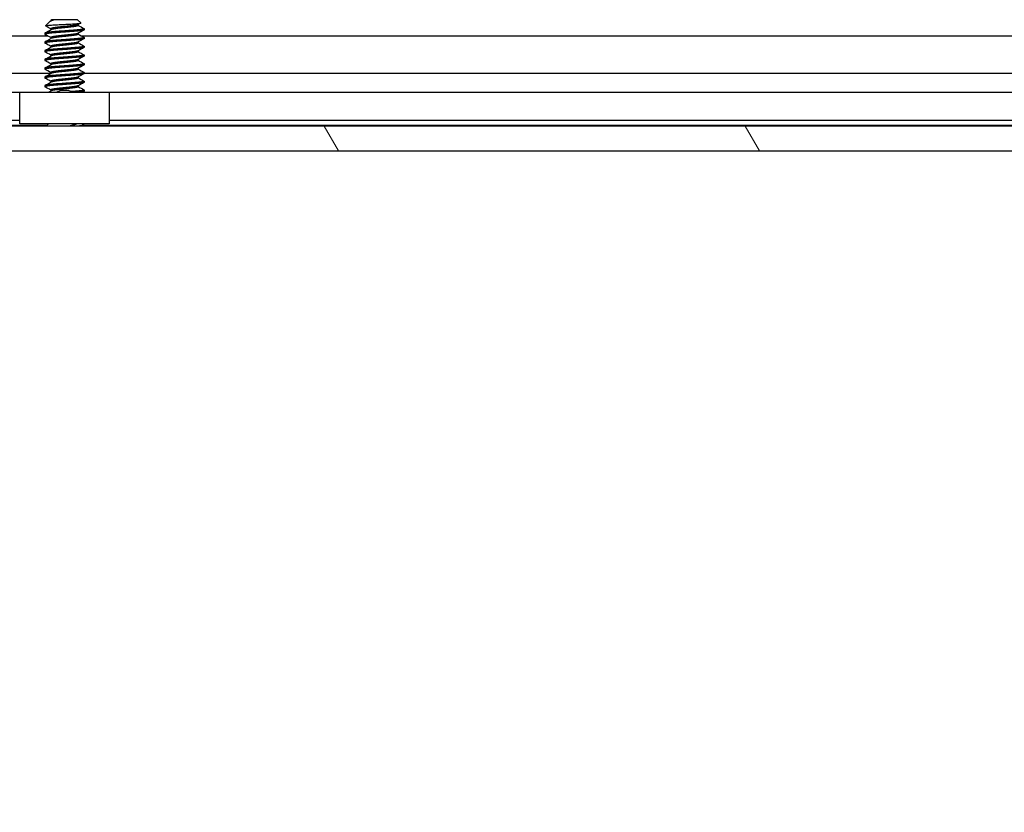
# Model space of a CAD drawing. Header units: millimetres. Extents: x 80 to 2248, y 80 to 1719.
# Tile 35 of 79: x 634 to 705, y 1407 to 1465. Entities that reach past the tile are written whole.
import ezdxf

# ---------------------------------------------------------------- set-up
doc = ezdxf.new("R2010")
doc.units = ezdxf.units.MM
doc.header["$LTSCALE"] = 8.333333
for name, color, linetype, lineweight in [('Hatch (ANSI)', 7, 'Continuous', 18), ('Symbol (ANSI)', 7, 'Continuous', 25), ('Visible (ANSI)', 7, 'Continuous', 25)]:
    doc.layers.add(name, color=color, linetype=linetype, lineweight=lineweight)
doc.styles.add('Note Text (ANSI) - 3DA', font='tahoma.ttf')

msp = doc.modelspace()

# ---------------------------------------------------------------- hatches: boundary and pattern name
at = {"layer": 'Hatch (ANSI)'}
h = msp.add_hatch(dxfattribs=at)
h.set_pattern_fill('ANSI31', color=256, scale=211.666667, angle=75, style=0)
h.set_pattern_definition([(120, (0, 0), (-22.9136, -13.22917), [])])
h.paths.add_polyline_path([(331.6759, 1457.0036), (331.6759, 1455.2002), (739.1173, 1455.2002), (739.1173, 1457.0036)])

# ---------------------------------------------------------------- linework, layer by layer
at = {"layer": 'Visible (ANSI)'}
for p, q in [((636.0505, 1464.7252), (636.0038, 1464.6786)), ((636.1644, 1464.6786), (636.0038, 1464.6786)), ((636.0038, 1464.6786), (636.0038, 1464.6308)), ((637.9428, 1464.7252), (636.0505, 1464.7252)), ((637.9428, 1464.7252), (638.179, 1464.489)), ((635.8769, 1464.5517), (635.6099, 1464.2847)), ((636.0038, 1464.0664), (636.0038, 1463.9958)), ((637.9894, 1464.3742), (637.9894, 1464.3045)), ((638.419, 1464.0664), (638.419, 1463.987)), ((435.0222, 1463.5528), (635.7707, 1463.5528)), ((635.5742, 1463.7489), (635.5742, 1463.6695)), ((636.0038, 1463.4314), (636.0038, 1463.3608)), ((637.9894, 1463.7392), (637.9894, 1463.6695)), ((638.2131, 1463.5528), (731.5863, 1463.5528)), ((638.419, 1463.4314), (638.419, 1463.352)), ((635.5742, 1463.1139), (635.5742, 1463.0345)), ((635.5742, 1462.4789), (635.5742, 1462.3995)), ((636.0038, 1462.7964), (636.0038, 1462.7258)), ((637.9894, 1463.1042), (637.9894, 1463.0345)), ((637.9894, 1462.4692), (637.9894, 1462.3995)), ((638.419, 1462.7964), (638.419, 1462.717)), ((635.5742, 1461.8439), (635.5742, 1461.7645)), ((636.0038, 1462.1614), (636.0038, 1462.0908)), ((637.9894, 1461.8342), (637.9894, 1461.7645)), ((638.419, 1462.1614), (638.419, 1462.082)), ((635.5742, 1461.2089), (635.5742, 1461.1295)), ((636.0038, 1461.5264), (636.0038, 1461.4558)), ((637.9894, 1461.1992), (637.9894, 1461.1295)), ((638.419, 1461.5264), (638.419, 1461.447)), ((435.219, 1460.8461), (636.0038, 1460.8461)), ((635.5742, 1460.5739), (635.5742, 1460.4945)), ((636.0038, 1460.8914), (636.0038, 1460.8208)), ((637.9894, 1460.5642), (637.9894, 1460.4945)), ((638.419, 1460.8914), (638.419, 1460.812)), ((638.419, 1460.8461), (731.8253, 1460.8461)), ((635.5742, 1459.9389), (635.5742, 1459.8595)), ((636.0038, 1460.2564), (636.0038, 1460.1858)), ((636.0038, 1459.6214), (636.0038, 1459.5508)), ((637.9894, 1459.9292), (637.9894, 1459.8595)), ((638.419, 1460.2564), (638.419, 1460.177)), ((638.419, 1459.6214), (638.419, 1459.542)), ((633.7431, 1459.4422), (437.0431, 1459.4422)), ((633.7431, 1457.1602), (633.7431, 1459.4602)), ((633.7431, 1459.4602), (640.2431, 1459.4602)), ((640.2431, 1459.4602), (640.2431, 1457.1602)), ((727.8763, 1459.4422), (640.2431, 1459.4422)), ((739.1173, 1457.0036), (331.6759, 1457.0036)), ((635.7014, 1457.0292), (435.219, 1457.0292)), ((633.7431, 1457.4102), (437.0431, 1457.4102)), ((640.2431, 1457.1602), (633.7431, 1457.1602)), ((635.8324, 1457.1602), (635.6758, 1457.0036)), ((638.419, 1457.0814), (638.419, 1457.0036)), ((731.5229, 1457.0292), (638.419, 1457.0292)), ((727.2512, 1457.4102), (640.2431, 1457.4102)), ((331.6759, 1455.2002), (739.1173, 1455.2002))]:
    msp.add_line(p, q, dxfattribs=at)
msp.add_ellipse((636.9931, 1459.5569), major_axis=(0.343, 0), ratio=0.1068566, start_param=0.4127074, end_param=2.7288852, dxfattribs=at)
for points in [[(635.9623, 1464.6052), (635.9403, 1464.5953), (635.9018, 1464.5766), (635.8769, 1464.5517)], [(635.9256, 1464.5869), (635.9565, 1464.6042), (635.9874, 1464.6216), (636.0184, 1464.639)], [(636.1644, 1464.6786), (636.08, 1464.6519), (636.0115, 1464.6273), (635.9623, 1464.6052)], [(635.5849, 1463.7612), (635.7295, 1463.8419), (635.874, 1463.9228), (636.0184, 1464.004)], [(636.0038, 1464.0567), (635.8739, 1464.13), (635.7438, 1464.203), (635.6136, 1464.2758)], [(638.1747, 1464.4785), (638.107, 1464.4405), (638.0393, 1464.4024), (637.9717, 1464.3642)], [(638.4066, 1463.9734), (638.2615, 1463.8922), (638.1165, 1463.811), (637.9717, 1463.7292)], [(637.9894, 1464.3133), (638.1289, 1464.2348), (638.2685, 1464.1567), (638.4083, 1464.0787)], [(635.5849, 1463.1262), (635.7295, 1463.2069), (635.874, 1463.2878), (636.0184, 1463.369)], [(636.0038, 1463.4217), (635.8649, 1463.5001), (635.7258, 1463.578), (635.5866, 1463.6559)], [(638.4066, 1463.3384), (638.2615, 1463.2572), (638.1165, 1463.176), (637.9717, 1463.0942)], [(637.9894, 1463.6783), (638.1289, 1463.5998), (638.2685, 1463.5217), (638.4083, 1463.4437)], [(635.5849, 1462.4912), (635.7295, 1462.5719), (635.874, 1462.6528), (636.0184, 1462.734)], [(636.0038, 1462.7867), (635.8649, 1462.8651), (635.7258, 1462.943), (635.5866, 1463.0209)], [(638.4066, 1462.7034), (638.2615, 1462.6222), (638.1165, 1462.541), (637.9717, 1462.4592)], [(637.9894, 1463.0433), (638.1289, 1462.9648), (638.2685, 1462.8867), (638.4083, 1462.8087)], [(635.5849, 1461.8562), (635.7295, 1461.9369), (635.874, 1462.0178), (636.0184, 1462.099)], [(636.0038, 1462.1517), (635.8649, 1462.2301), (635.7258, 1462.308), (635.5866, 1462.3859)], [(636.0038, 1461.5167), (635.8649, 1461.5951), (635.7258, 1461.673), (635.5866, 1461.7509)], [(638.4066, 1462.0684), (638.2615, 1461.9872), (638.1165, 1461.906), (637.9717, 1461.8242)], [(637.9894, 1462.4083), (638.1289, 1462.3298), (638.2685, 1462.2517), (638.4083, 1462.1737)], [(637.9894, 1461.7733), (638.1289, 1461.6948), (638.2685, 1461.6167), (638.4083, 1461.5387)], [(635.5849, 1461.2212), (635.7295, 1461.3019), (635.874, 1461.3828), (636.0184, 1461.464)], [(636.0038, 1460.8817), (635.8649, 1460.9601), (635.7258, 1461.038), (635.5866, 1461.1159)], [(638.4066, 1461.4334), (638.2615, 1461.3522), (638.1165, 1461.271), (637.9717, 1461.1892)], [(637.9894, 1461.1383), (638.1289, 1461.0598), (638.2685, 1460.9817), (638.4083, 1460.9037)], [(635.5849, 1460.5862), (635.7295, 1460.6669), (635.874, 1460.7478), (636.0184, 1460.829)], [(636.0038, 1460.2467), (635.8649, 1460.3251), (635.7258, 1460.403), (635.5866, 1460.4809)], [(638.4066, 1460.7984), (638.2615, 1460.7172), (638.1165, 1460.636), (637.9717, 1460.5542)], [(637.9894, 1460.5033), (638.1289, 1460.4248), (638.2685, 1460.3467), (638.4083, 1460.2687)], [(635.5849, 1459.9512), (635.7295, 1460.0319), (635.874, 1460.1128), (636.0184, 1460.194)], [(636.0038, 1459.6117), (635.8649, 1459.6901), (635.7258, 1459.768), (635.5866, 1459.8459)], [(638.4066, 1460.1634), (638.2615, 1460.0822), (638.1165, 1460.001), (637.9717, 1459.9192)], [(637.9894, 1459.8683), (638.1289, 1459.7898), (638.2685, 1459.7117), (638.4083, 1459.6337)], [(635.8425, 1459.4602), (635.9011, 1459.4931), (635.9598, 1459.526), (636.0184, 1459.559)], [(638.4066, 1459.5284), (638.366, 1459.5057), (638.3254, 1459.483), (638.2849, 1459.4602)], [(638.2891, 1457.1602), (638.3288, 1457.138), (638.3686, 1457.1158), (638.4083, 1457.0937)]]:
    msp.add_open_spline(points, degree=3, dxfattribs=at)
for points, weights, knots in [([(636.1644, 1464.6786), (636.0738, 1464.6612), (636.0335, 1464.6459), (636.0246, 1464.6425), (636.0184, 1464.639)], [0.941670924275, 0.957095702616, 1, 0.990210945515, 0.981852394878], [0.0279141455, 0.0279141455, 0.0279141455, 0.03125, 0.03125, 0.0320111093, 0.0320111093, 0.0320111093]), ([(638.4083, 1464.0787), (638.4952, 1464.0301), (637.9856, 1463.9844), (637.3954, 1463.9315), (636.6057, 1463.8786), (635.8161, 1463.8257), (635.6168, 1463.7727)], [0.971609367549, 0.882165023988, 1, 0.866025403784, 1, 0.866025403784, 1], [0.063754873, 0.063754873, 0.063754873, 0.072916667, 0.072916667, 0.083333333, 0.083333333, 0.09375, 0.09375, 0.09375]), ([(638.419, 1463.987), (638.419, 1463.9439), (637.9856, 1463.905), (637.3954, 1463.8521), (636.6057, 1463.7992), (635.8161, 1463.7463), (635.6168, 1463.6934)], [0.951322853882, 0.89799060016, 1, 0.866025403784, 1, 0.866025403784, 1], [0.127485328, 0.127485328, 0.127485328, 0.135416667, 0.135416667, 0.145833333, 0.145833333, 0.15625, 0.15625, 0.15625]), ([(637.2376, 1464.249), (636.9796, 1464.2206), (636.7238, 1464.1961), (636.1727, 1464.1432), (636.0335, 1464.0902), (636.0038, 1464.0789), (636.0038, 1464.0664)], [0.933012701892, 0.933012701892, 1, 0.866025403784, 1, 0.968034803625, 0.951322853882], [0.078125, 0.078125, 0.078125, 0.083333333, 0.083333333, 0.09375, 0.09375, 0.096235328, 0.096235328, 0.096235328]), ([(637.2376, 1464.1696), (636.9796, 1464.1413), (636.7238, 1464.1167), (636.1727, 1464.0638), (636.0335, 1464.0109), (636.0246, 1464.0075), (636.0184, 1464.004)], [0.933012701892, 0.933012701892, 1, 0.866025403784, 1, 0.990210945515, 0.981852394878], [0.078125, 0.078125, 0.078125, 0.083333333, 0.083333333, 0.09375, 0.09375, 0.094511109, 0.094511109, 0.094511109]), ([(637.9717, 1464.3642), (637.9126, 1464.3309), (637.6869, 1464.3019), (637.4957, 1464.2773), (637.2376, 1464.249)], [0.934867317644, 0.921866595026, 1, 0.933012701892, 0.933012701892], [0.066841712, 0.066841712, 0.066841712, 0.072916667, 0.072916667, 0.078125, 0.078125, 0.078125]), ([(637.9894, 1464.3045), (637.9894, 1464.2614), (637.6869, 1464.2225), (637.4957, 1464.198), (637.2376, 1464.1696)], [0.951322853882, 0.89799060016, 1, 0.933012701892, 0.933012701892], [0.064985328, 0.064985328, 0.064985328, 0.072916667, 0.072916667, 0.078125, 0.078125, 0.078125]), ([(638.4083, 1463.4437), (638.4952, 1463.3951), (637.9856, 1463.3494), (637.3954, 1463.2965), (636.6057, 1463.2436), (635.8161, 1463.1907), (635.6168, 1463.1377)], [0.971609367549, 0.882165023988, 1, 0.866025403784, 1, 0.866025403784, 1], [0.126254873, 0.126254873, 0.126254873, 0.135416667, 0.135416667, 0.145833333, 0.145833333, 0.15625, 0.15625, 0.15625]), ([(638.419, 1463.352), (638.419, 1463.3089), (637.9856, 1463.27), (637.3954, 1463.2171), (636.6057, 1463.1642), (635.8161, 1463.1113), (635.6168, 1463.0584)], [0.951322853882, 0.89799060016, 1, 0.866025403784, 1, 0.866025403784, 1], [0.189985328, 0.189985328, 0.189985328, 0.197916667, 0.197916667, 0.208333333, 0.208333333, 0.21875, 0.21875, 0.21875]), ([(637.2376, 1463.614), (636.9796, 1463.5856), (636.7238, 1463.5611), (636.1727, 1463.5082), (636.0335, 1463.4552), (636.0038, 1463.4439), (636.0038, 1463.4314)], [0.933012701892, 0.933012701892, 1, 0.866025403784, 1, 0.968034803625, 0.951322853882], [0.140625, 0.140625, 0.140625, 0.145833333, 0.145833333, 0.15625, 0.15625, 0.158735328, 0.158735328, 0.158735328]), ([(637.2376, 1463.5346), (636.9796, 1463.5063), (636.7238, 1463.4817), (636.1727, 1463.4288), (636.0335, 1463.3759), (636.0246, 1463.3725), (636.0184, 1463.369)], [0.933012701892, 0.933012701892, 1, 0.866025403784, 1, 0.990210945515, 0.981852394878], [0.140625, 0.140625, 0.140625, 0.145833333, 0.145833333, 0.15625, 0.15625, 0.157011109, 0.157011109, 0.157011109]), ([(637.9717, 1463.7292), (637.9126, 1463.6959), (637.6869, 1463.6669), (637.4957, 1463.6423), (637.2376, 1463.614)], [0.934867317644, 0.921866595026, 1, 0.933012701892, 0.933012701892], [0.129341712, 0.129341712, 0.129341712, 0.135416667, 0.135416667, 0.140625, 0.140625, 0.140625]), ([(637.9894, 1463.6695), (637.9894, 1463.6264), (637.6869, 1463.5875), (637.4957, 1463.563), (637.2376, 1463.5346)], [0.951322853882, 0.89799060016, 1, 0.933012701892, 0.933012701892], [0.127485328, 0.127485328, 0.127485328, 0.135416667, 0.135416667, 0.140625, 0.140625, 0.140625]), ([(638.4083, 1462.8087), (638.4952, 1462.7601), (637.9856, 1462.7144), (637.3954, 1462.6615), (636.6057, 1462.6086), (635.8161, 1462.5557), (635.6168, 1462.5027)], [0.971609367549, 0.882165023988, 1, 0.866025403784, 1, 0.866025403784, 1], [0.188754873, 0.188754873, 0.188754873, 0.197916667, 0.197916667, 0.208333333, 0.208333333, 0.21875, 0.21875, 0.21875]), ([(638.419, 1462.717), (638.419, 1462.6739), (637.9856, 1462.635), (637.3954, 1462.5821), (636.6057, 1462.5292), (635.8161, 1462.4763), (635.6168, 1462.4234)], [0.951322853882, 0.89799060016, 1, 0.866025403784, 1, 0.866025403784, 1], [0.252485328, 0.252485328, 0.252485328, 0.260416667, 0.260416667, 0.270833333, 0.270833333, 0.28125, 0.28125, 0.28125]), ([(637.2376, 1462.979), (636.9796, 1462.9506), (636.7238, 1462.9261), (636.1727, 1462.8732), (636.0335, 1462.8202), (636.0038, 1462.8089), (636.0038, 1462.7964)], [0.933012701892, 0.933012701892, 1, 0.866025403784, 1, 0.968034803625, 0.951322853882], [0.203125, 0.203125, 0.203125, 0.208333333, 0.208333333, 0.21875, 0.21875, 0.221235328, 0.221235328, 0.221235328]), ([(637.2376, 1462.8996), (636.9796, 1462.8713), (636.7238, 1462.8467), (636.1727, 1462.7938), (636.0335, 1462.7409), (636.0246, 1462.7375), (636.0184, 1462.734)], [0.933012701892, 0.933012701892, 1, 0.866025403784, 1, 0.990210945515, 0.981852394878], [0.203125, 0.203125, 0.203125, 0.208333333, 0.208333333, 0.21875, 0.21875, 0.219511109, 0.219511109, 0.219511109]), ([(637.9717, 1463.0942), (637.9126, 1463.0609), (637.6869, 1463.0319), (637.4957, 1463.0073), (637.2376, 1462.979)], [0.934867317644, 0.921866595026, 1, 0.933012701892, 0.933012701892], [0.191841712, 0.191841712, 0.191841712, 0.197916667, 0.197916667, 0.203125, 0.203125, 0.203125]), ([(637.9894, 1463.0345), (637.9894, 1462.9914), (637.6869, 1462.9525), (637.4957, 1462.928), (637.2376, 1462.8996)], [0.951322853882, 0.89799060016, 1, 0.933012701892, 0.933012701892], [0.189985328, 0.189985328, 0.189985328, 0.197916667, 0.197916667, 0.203125, 0.203125, 0.203125]), ([(637.9717, 1462.4592), (637.9126, 1462.4259), (637.6869, 1462.3969), (637.4957, 1462.3723), (637.2376, 1462.344)], [0.934867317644, 0.921866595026, 1, 0.933012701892, 0.933012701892], [0.254341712, 0.254341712, 0.254341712, 0.260416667, 0.260416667, 0.265625, 0.265625, 0.265625]), ([(638.4083, 1462.1737), (638.4952, 1462.1251), (637.9856, 1462.0794), (637.3954, 1462.0265), (636.6057, 1461.9736), (635.8161, 1461.9207), (635.6168, 1461.8677)], [0.971609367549, 0.882165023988, 1, 0.866025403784, 1, 0.866025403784, 1], [0.251254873, 0.251254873, 0.251254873, 0.260416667, 0.260416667, 0.270833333, 0.270833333, 0.28125, 0.28125, 0.28125]), ([(638.419, 1462.082), (638.419, 1462.0389), (637.9856, 1462), (637.3954, 1461.9471), (636.6057, 1461.8942), (635.8161, 1461.8413), (635.6168, 1461.7884)], [0.951322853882, 0.89799060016, 1, 0.866025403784, 1, 0.866025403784, 1], [0.314985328, 0.314985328, 0.314985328, 0.322916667, 0.322916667, 0.333333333, 0.333333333, 0.34375, 0.34375, 0.34375]), ([(637.2376, 1462.344), (636.9796, 1462.3156), (636.7238, 1462.2911), (636.1727, 1462.2382), (636.0335, 1462.1852), (636.0038, 1462.1739), (636.0038, 1462.1614)], [0.933012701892, 0.933012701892, 1, 0.866025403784, 1, 0.968034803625, 0.951322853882], [0.265625, 0.265625, 0.265625, 0.270833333, 0.270833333, 0.28125, 0.28125, 0.283735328, 0.283735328, 0.283735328]), ([(637.2376, 1462.2646), (636.9796, 1462.2363), (636.7238, 1462.2117), (636.1727, 1462.1588), (636.0335, 1462.1059), (636.0246, 1462.1025), (636.0184, 1462.099)], [0.933012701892, 0.933012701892, 1, 0.866025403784, 1, 0.990210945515, 0.981852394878], [0.265625, 0.265625, 0.265625, 0.270833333, 0.270833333, 0.28125, 0.28125, 0.282011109, 0.282011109, 0.282011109]), ([(637.9894, 1462.3995), (637.9894, 1462.3564), (637.6869, 1462.3175), (637.4957, 1462.293), (637.2376, 1462.2646)], [0.951322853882, 0.89799060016, 1, 0.933012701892, 0.933012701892], [0.252485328, 0.252485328, 0.252485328, 0.260416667, 0.260416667, 0.265625, 0.265625, 0.265625]), ([(637.9717, 1461.8242), (637.9126, 1461.7909), (637.6869, 1461.7619), (637.4957, 1461.7373), (637.2376, 1461.709)], [0.934867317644, 0.921866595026, 1, 0.933012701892, 0.933012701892], [0.316841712, 0.316841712, 0.316841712, 0.322916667, 0.322916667, 0.328125, 0.328125, 0.328125]), ([(637.9894, 1461.7645), (637.9894, 1461.7214), (637.6869, 1461.6825), (637.4957, 1461.658), (637.2376, 1461.6296)], [0.951322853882, 0.89799060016, 1, 0.933012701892, 0.933012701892], [0.314985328, 0.314985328, 0.314985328, 0.322916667, 0.322916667, 0.328125, 0.328125, 0.328125]), ([(638.4083, 1461.5387), (638.4952, 1461.4901), (637.9856, 1461.4444), (637.3954, 1461.3915), (636.6057, 1461.3386), (635.8161, 1461.2857), (635.6168, 1461.2327)], [0.971609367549, 0.882165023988, 1, 0.866025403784, 1, 0.866025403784, 1], [0.313754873, 0.313754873, 0.313754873, 0.322916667, 0.322916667, 0.333333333, 0.333333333, 0.34375, 0.34375, 0.34375]), ([(638.419, 1461.447), (638.419, 1461.4039), (637.9856, 1461.365), (637.3954, 1461.3121), (636.6057, 1461.2592), (635.8161, 1461.2063), (635.6168, 1461.1534)], [0.951322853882, 0.89799060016, 1, 0.866025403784, 1, 0.866025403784, 1], [0.377485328, 0.377485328, 0.377485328, 0.385416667, 0.385416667, 0.395833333, 0.395833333, 0.40625, 0.40625, 0.40625]), ([(637.2376, 1461.709), (636.9796, 1461.6806), (636.7238, 1461.6561), (636.1727, 1461.6032), (636.0335, 1461.5502), (636.0038, 1461.5389), (636.0038, 1461.5264)], [0.933012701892, 0.933012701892, 1, 0.866025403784, 1, 0.968034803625, 0.951322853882], [0.328125, 0.328125, 0.328125, 0.333333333, 0.333333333, 0.34375, 0.34375, 0.346235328, 0.346235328, 0.346235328]), ([(637.2376, 1461.074), (636.9796, 1461.0456), (636.7238, 1461.0211), (636.1727, 1460.9682), (636.0335, 1460.9152), (636.0038, 1460.9039), (636.0038, 1460.8914)], [0.933012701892, 0.933012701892, 1, 0.866025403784, 1, 0.968034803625, 0.951322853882], [0.390625, 0.390625, 0.390625, 0.395833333, 0.395833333, 0.40625, 0.40625, 0.408735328, 0.408735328, 0.408735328]), ([(637.2376, 1461.6296), (636.9796, 1461.6013), (636.7238, 1461.5767), (636.1727, 1461.5238), (636.0335, 1461.4709), (636.0246, 1461.4675), (636.0184, 1461.464)], [0.933012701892, 0.933012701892, 1, 0.866025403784, 1, 0.990210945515, 0.981852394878], [0.328125, 0.328125, 0.328125, 0.333333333, 0.333333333, 0.34375, 0.34375, 0.344511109, 0.344511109, 0.344511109]), ([(637.9717, 1461.1892), (637.9126, 1461.1559), (637.6869, 1461.1269), (637.4957, 1461.1023), (637.2376, 1461.074)], [0.934867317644, 0.921866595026, 1, 0.933012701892, 0.933012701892], [0.379341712, 0.379341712, 0.379341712, 0.385416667, 0.385416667, 0.390625, 0.390625, 0.390625]), ([(637.9894, 1461.1295), (637.9894, 1461.0864), (637.6869, 1461.0475), (637.4957, 1461.023), (637.2376, 1460.9946)], [0.951322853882, 0.89799060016, 1, 0.933012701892, 0.933012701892], [0.377485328, 0.377485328, 0.377485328, 0.385416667, 0.385416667, 0.390625, 0.390625, 0.390625]), ([(638.4083, 1460.9037), (638.4952, 1460.8551), (637.9856, 1460.8094), (637.3954, 1460.7565), (636.6057, 1460.7036), (635.8161, 1460.6507), (635.6168, 1460.5977)], [0.971609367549, 0.882165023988, 1, 0.866025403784, 1, 0.866025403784, 1], [0.376254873, 0.376254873, 0.376254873, 0.385416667, 0.385416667, 0.395833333, 0.395833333, 0.40625, 0.40625, 0.40625]), ([(638.419, 1460.812), (638.419, 1460.7689), (637.9856, 1460.73), (637.3954, 1460.6771), (636.6057, 1460.6242), (635.8161, 1460.5713), (635.6168, 1460.5184)], [0.951322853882, 0.89799060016, 1, 0.866025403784, 1, 0.866025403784, 1], [0.439985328, 0.439985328, 0.439985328, 0.447916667, 0.447916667, 0.458333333, 0.458333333, 0.46875, 0.46875, 0.46875]), ([(637.2376, 1460.439), (636.9796, 1460.4106), (636.7238, 1460.3861), (636.1727, 1460.3332), (636.0335, 1460.2802), (636.0038, 1460.2689), (636.0038, 1460.2564)], [0.933012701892, 0.933012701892, 1, 0.866025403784, 1, 0.968034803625, 0.951322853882], [0.453125, 0.453125, 0.453125, 0.458333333, 0.458333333, 0.46875, 0.46875, 0.471235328, 0.471235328, 0.471235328]), ([(637.2376, 1460.9946), (636.9796, 1460.9663), (636.7238, 1460.9417), (636.1727, 1460.8888), (636.0335, 1460.8359), (636.0246, 1460.8325), (636.0184, 1460.829)], [0.933012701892, 0.933012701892, 1, 0.866025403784, 1, 0.990210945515, 0.981852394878], [0.390625, 0.390625, 0.390625, 0.395833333, 0.395833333, 0.40625, 0.40625, 0.407011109, 0.407011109, 0.407011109]), ([(637.2376, 1460.3596), (636.9796, 1460.3313), (636.7238, 1460.3067), (636.1727, 1460.2538), (636.0335, 1460.2009), (636.0246, 1460.1975), (636.0184, 1460.194)], [0.933012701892, 0.933012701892, 1, 0.866025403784, 1, 0.990210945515, 0.981852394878], [0.453125, 0.453125, 0.453125, 0.458333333, 0.458333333, 0.46875, 0.46875, 0.469511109, 0.469511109, 0.469511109]), ([(637.9717, 1460.5542), (637.9126, 1460.5209), (637.6869, 1460.4919), (637.4957, 1460.4673), (637.2376, 1460.439)], [0.934867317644, 0.921866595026, 1, 0.933012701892, 0.933012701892], [0.441841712, 0.441841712, 0.441841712, 0.447916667, 0.447916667, 0.453125, 0.453125, 0.453125]), ([(637.9894, 1460.4945), (637.9894, 1460.4514), (637.6869, 1460.4125), (637.4957, 1460.388), (637.2376, 1460.3596)], [0.951322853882, 0.89799060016, 1, 0.933012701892, 0.933012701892], [0.439985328, 0.439985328, 0.439985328, 0.447916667, 0.447916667, 0.453125, 0.453125, 0.453125]), ([(638.4083, 1460.2687), (638.4952, 1460.2201), (637.9856, 1460.1744), (637.3954, 1460.1215), (636.6057, 1460.0686), (635.8161, 1460.0157), (635.6168, 1459.9627)], [0.971609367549, 0.882165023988, 1, 0.866025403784, 1, 0.866025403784, 1], [0.438754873, 0.438754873, 0.438754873, 0.447916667, 0.447916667, 0.458333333, 0.458333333, 0.46875, 0.46875, 0.46875]), ([(638.419, 1460.177), (638.419, 1460.1339), (637.9856, 1460.095), (637.3954, 1460.0421), (636.6057, 1459.9892), (635.8161, 1459.9363), (635.6168, 1459.8834)], [0.951322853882, 0.89799060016, 1, 0.866025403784, 1, 0.866025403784, 1], [0.502485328, 0.502485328, 0.502485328, 0.510416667, 0.510416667, 0.520833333, 0.520833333, 0.53125, 0.53125, 0.53125]), ([(637.2376, 1459.804), (636.9796, 1459.7756), (636.7238, 1459.7511), (636.1727, 1459.6982), (636.0335, 1459.6452), (636.0038, 1459.6339), (636.0038, 1459.6214)], [0.933012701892, 0.933012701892, 1, 0.866025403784, 1, 0.968034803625, 0.951322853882], [0.515625, 0.515625, 0.515625, 0.520833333, 0.520833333, 0.53125, 0.53125, 0.533735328, 0.533735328, 0.533735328]), ([(637.2376, 1459.7246), (636.9796, 1459.6963), (636.7238, 1459.6717), (636.1727, 1459.6188), (636.0335, 1459.5659), (636.0246, 1459.5625), (636.0184, 1459.559)], [0.933012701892, 0.933012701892, 1, 0.866025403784, 1, 0.990210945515, 0.981852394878], [0.515625, 0.515625, 0.515625, 0.520833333, 0.520833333, 0.53125, 0.53125, 0.532011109, 0.532011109, 0.532011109]), ([(637.9717, 1459.9192), (637.9126, 1459.8859), (637.6869, 1459.8569), (637.4957, 1459.8323), (637.2376, 1459.804)], [0.934867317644, 0.921866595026, 1, 0.933012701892, 0.933012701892], [0.504341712, 0.504341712, 0.504341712, 0.510416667, 0.510416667, 0.515625, 0.515625, 0.515625]), ([(637.9894, 1459.8595), (637.9894, 1459.8164), (637.6869, 1459.7775), (637.4957, 1459.753), (637.2376, 1459.7246)], [0.951322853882, 0.89799060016, 1, 0.933012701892, 0.933012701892], [0.502485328, 0.502485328, 0.502485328, 0.510416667, 0.510416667, 0.515625, 0.515625, 0.515625]), ([(638.4083, 1459.6337), (638.4952, 1459.5851), (637.9856, 1459.5394), (637.7698, 1459.5201), (637.4879, 1459.4978)], [0.971609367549, 0.882165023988, 1, 0.946459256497, 0.935711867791], [0.501254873, 0.501254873, 0.501254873, 0.510416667, 0.510416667, 0.514579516, 0.514579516, 0.514579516])]:
    msp.add_rational_spline(points, weights, degree=2, knots=knots, dxfattribs=at)
for points, knots in [([(635.6136, 1464.2758), (635.6063, 1464.2799), (635.6066, 1464.2839), (635.6146, 1464.2878), (635.6232, 1464.292), (635.6407, 1464.2962), (635.6663, 1464.3001)], [0.00055685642, 0.00055685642, 0.00055685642, 0.00055685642, 0.00081067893, 0.00081067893, 0.00081067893, 0.00108090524, 0.00108090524, 0.00108090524, 0.00108090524]), ([(635.6663, 1464.3001), (635.7113, 1464.3069), (635.7724, 1464.3129), (635.8935, 1464.3238), (635.9716, 1464.3298), (636.1854, 1464.3443), (636.3296, 1464.3528), (636.5636, 1464.3647), (636.6452, 1464.3684), (636.8935, 1464.3803), (637.0627, 1464.3889), (637.3869, 1464.4066), (637.539, 1464.4156), (637.7785, 1464.4308), (637.9032, 1464.4384), (638.0826, 1464.4565), (638.1359, 1464.4649), (638.1783, 1464.4785), (638.184, 1464.4837), (638.1791, 1464.4889), (638.179, 1464.4889), (638.179, 1464.489)], [-0.3275077, -0.3275077, -0.3275077, -0.3275077, -0.298679, -0.298679, -0.26513723, -0.26513723, -0.21824944, -0.21824944, -0.19498337, -0.19498337, -0.1484776, -0.1484776, -0.10250817, -0.10250817, -0.06653819, -0.06653819, -0.03897493, -0.03897493, -0.02198565, -0.02198565, -0.02181301, -0.02181301, -0.02181301, -0.02181301]), ([(636.443, 1459.4602), (636.4619, 1459.4746), (636.4815, 1459.4879), (636.5292, 1459.5163), (636.558, 1459.5305), (636.6176, 1459.5545), (636.6486, 1459.5642), (636.6789, 1459.5716)], [0.012495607, 0.012495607, 0.012495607, 0.012495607, 0.0195994, 0.0195994, 0.029259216, 0.029259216, 0.039250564, 0.039250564, 0.039250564, 0.039250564]), ([(637.3073, 1459.5716), (637.3505, 1459.561), (637.3952, 1459.5456), (637.4745, 1459.5073), (637.5102, 1459.4854), (637.5432, 1459.4602)], [0, 0, 0, 0, 0.014245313, 0.014245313, 0.026722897, 0.026722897, 0.026722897, 0.026722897]), ([(637.9458, 1457.1602), (637.9407, 1457.1579), (637.9354, 1457.1556), (637.8502, 1457.1201), (637.7417, 1457.0948), (637.5582, 1457.0508), (637.4473, 1457.027), (637.3273, 1457.0036)], [-0.078849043, -0.078849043, -0.078849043, -0.078849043, -0.076431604, -0.076431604, -0.041316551, -0.041316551, -0.001073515, -0.001073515, -0.001073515, -0.001073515])]:
    msp.add_open_spline(points, degree=3, knots=knots, dxfattribs=at)
for points, weights in [([(635.6168, 1463.6934), (635.5508, 1463.6759), (635.5866, 1463.6559)], [1, 0.95133826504, 0.938025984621]), ([(635.6168, 1463.7727), (635.5742, 1463.7614), (635.5742, 1463.7489)], [1, 0.968034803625, 0.951322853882]), ([(635.6168, 1463.0584), (635.5508, 1463.0409), (635.5866, 1463.0209)], [1, 0.95133826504, 0.938025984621]), ([(635.6168, 1463.1377), (635.5742, 1463.1264), (635.5742, 1463.1139)], [1, 0.968034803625, 0.951322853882]), ([(635.6168, 1462.5027), (635.5742, 1462.4914), (635.5742, 1462.4789)], [1, 0.968034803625, 0.951322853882]), ([(635.6168, 1462.4234), (635.5508, 1462.4059), (635.5866, 1462.3859)], [1, 0.95133826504, 0.938025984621]), ([(635.6168, 1461.7884), (635.5508, 1461.7709), (635.5866, 1461.7509)], [1, 0.95133826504, 0.938025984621]), ([(635.6168, 1461.8677), (635.5742, 1461.8564), (635.5742, 1461.8439)], [1, 0.968034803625, 0.951322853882]), ([(635.6168, 1461.1534), (635.5508, 1461.1359), (635.5866, 1461.1159)], [1, 0.95133826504, 0.938025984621]), ([(635.6168, 1461.2327), (635.5742, 1461.2214), (635.5742, 1461.2089)], [1, 0.968034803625, 0.951322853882]), ([(635.6168, 1460.5184), (635.5508, 1460.5009), (635.5866, 1460.4809)], [1, 0.95133826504, 0.938025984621]), ([(635.6168, 1460.5977), (635.5742, 1460.5864), (635.5742, 1460.5739)], [1, 0.968034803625, 0.951322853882]), ([(635.6168, 1459.8834), (635.5508, 1459.8659), (635.5866, 1459.8459)], [1, 0.95133826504, 0.938025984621]), ([(635.6168, 1459.9627), (635.5742, 1459.9514), (635.5742, 1459.9389)], [1, 0.968034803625, 0.951322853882]), ([(638.419, 1459.542), (638.419, 1459.499), (637.9879, 1459.4602)], [0.951322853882, 0.898149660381, 0.999392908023]), ([(638.4083, 1457.0937), (638.4903, 1457.0478), (638.0312, 1457.0036)], [0.971609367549, 0.886775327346, 0.988403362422])]:
    msp.add_rational_spline(points, weights, degree=2, dxfattribs=at)

# ---------------------------------------------------------------- texts
at = {"layer": 'Symbol (ANSI)', "insert": (430.8644, 1399.6748), "char_height": 25.4, "attachment_point": 7, "style": 'Note Text (ANSI) - 3DA'}
msp.add_mtext('SECTION B-B', dxfattribs=at)

doc.saveas('drawing.dxf')
